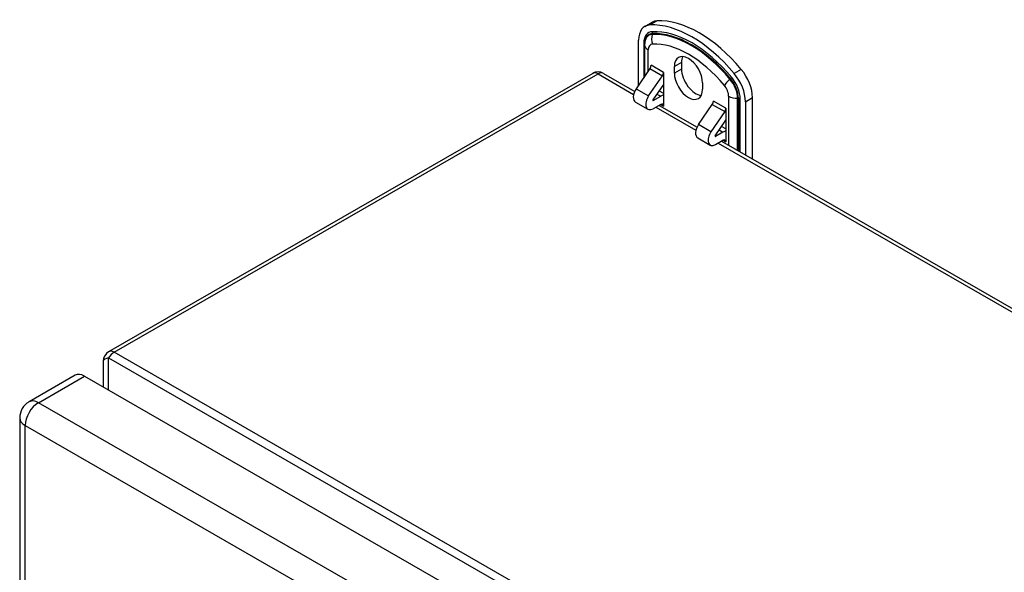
# Model space of a CAD drawing. Header units: inches. Extents: x 69.4 to 81, y 22.4 to 42.5.
# Tile 12 of 13: x 69.4 to 77.1, y 38.2 to 42.5. Entities that reach past the tile are written whole.
import ezdxf

# ---------------------------------------------------------------- set-up
doc = ezdxf.new("R2010")
doc.units = ezdxf.units.IN
doc.header["$MEASUREMENT"] = 0
doc.layers.add('Visible Edges(ANSI)', color=7, linetype='Continuous', lineweight=25)
doc.layers.add('Visible Tangent Edges(ANSI)', color=7, linetype='Continuous', lineweight=25)

msp = doc.modelspace()

# ---------------------------------------------------------------- linework, layer by layer
at = {"layer": 'Visible Edges(ANSI)'}
for p, q in [((74.2982, 42.4525), (74.3539, 42.4846)), ((74.2491, 41.9924), (74.2491, 42.344)), ((74.2956, 42.3086), (74.2956, 42.3125)), ((74.2956, 42.3086), (74.2956, 42.0607)), ((74.3377, 42.1225), (74.23, 41.9645)), ((74.3463, 42.1479), (74.3464, 42.1479)), ((74.3463, 42.1458), (74.3463, 42.1479)), ((74.5285, 42.0868), (74.5285, 42.1375)), ((74.5842, 42.1695), (74.5842, 42.1188)), ((73.8898, 42.0849), (70.1045, 39.9051)), ((73.9736, 42.0849), (74.2184, 41.944)), ((74.3275, 41.9084), (74.4352, 42.0663)), ((74.4439, 42.0917), (74.4439, 42.0917)), ((74.4439, 42.0917), (74.4439, 41.8285)), ((74.4439, 41.9979), (74.3614, 41.877)), ((74.7491, 42.0104), (74.7491, 41.9597)), ((74.3631, 41.8722), (74.4216, 41.9058)), ((74.4107, 41.9492), (74.4439, 41.93)), ((75.1399, 41.4133), (75.1399, 41.8951)), ((74.2244, 41.8598), (74.3219, 41.8037)), ((74.4216, 41.8415), (74.3631, 41.8078)), ((74.409, 41.8342), (74.7057, 41.6633)), ((74.4439, 41.8285), (74.4439, 41.8286)), ((74.4439, 41.8285), (74.4439, 41.8285)), ((74.7173, 41.6839), (74.8251, 41.8418)), ((74.8337, 41.8673), (74.8337, 41.8672)), ((74.8337, 41.8651), (74.8337, 41.8673)), ((75.0842, 41.8631), (75.0842, 41.4454)), ((74.9225, 41.7857), (74.8148, 41.6278)), ((74.9312, 41.8111), (74.9312, 41.8111)), ((74.9312, 41.8111), (74.9312, 41.5479)), ((74.8487, 41.5963), (74.9312, 41.7173)), ((74.9312, 41.6494), (74.898, 41.6686)), ((74.9089, 41.6252), (74.8504, 41.5915)), ((74.7118, 41.5792), (74.8092, 41.5231)), ((74.8504, 41.5272), (74.9089, 41.5608)), ((74.8963, 41.5536), (79.8752, 38.6864)), ((74.9312, 41.5737), (74.9312, 41.5479)), ((74.9312, 41.5737), (74.9312, 41.5737)), ((74.9312, 41.5479), (74.9312, 41.5479)), ((74.9312, 41.5479), (74.9312, 41.5479)), ((70.0624, 39.8324), (70.0624, 39.6295)), ((69.8425, 39.7214), (69.4819, 39.5137)), ((69.9154, 39.7143), (76.8365, 35.7286)), ((69.4087, 39.3872), (69.4087, 26.5452))]:
    msp.add_line(p, q, dxfattribs=at)
for centre, radius, start, end in [((73.9317, 42.0121), 0.084, 60.06401, 119.93599), ((70.1464, 39.8324), 0.084, 119.93599, 180), ((69.5547, 39.3872), 0.146, 119.93599, 180)]:
    msp.add_arc(centre, radius, start, end, dxfattribs=at)
for centre, major_axis, start_param, end_param in [((74.4161, 42.2478), (-0.1179, 0.2047), 5.99319, 7.070517), ((74.6666, 41.5649), (-0.4912, 0.8529), 5.006251, 5.99319), ((74.4718, 42.2799), (-0.1179, 0.2047), 5.99319, 6.283185), ((74.7223, 41.597), (-0.4912, 0.8529), 5.006251, 5.99319), ((74.6388, 42.074), (-0.0778, 0.1352), 3.928925, 7.070517), ((74.6945, 42.106), (-0.0778, 0.1352), 0.36422, 0.787332), ((74.3241, 42.135), (-0.0157, -0.0273), 1.439743, 2.354261), ((74.4216, 42.0789), (0.0157, 0.0273), 4.581336, 5.495853), ((74.6388, 42.0233), (0.0778, -0.1352), 3.928925, 7.070517), ((74.6945, 42.0553), (0.0778, -0.1352), 3.928925, 5.918966), ((74.9172, 41.9592), (0.1179, -0.2047), 0.787332, 1.864659), ((74.9729, 41.9913), (-0.1179, 0.2047), 3.928925, 5.006251), ((74.2657, 41.9315), (-0.0413, -0.0716), 4.581336, 6.283185), ((74.3631, 41.8754), (-0.0413, -0.0716), 4.581336, 7.06665), ((74.4216, 41.8157), (0.055, 0.0955), 0.492766, 0.783464), ((74.3631, 41.8754), (-0.00196, -0.00341), 4.581336, 7.06665), ((74.4216, 41.8157), (0.0157, 0.0273), 5.495853, 7.06665), ((74.8115, 41.8544), (-0.0157, -0.0273), 1.439743, 2.354261), ((74.9089, 41.7983), (0.0157, 0.0273), 4.581336, 5.495853), ((74.753, 41.6509), (-0.0413, -0.0716), 4.581336, 6.283185), ((74.8504, 41.5948), (-0.0413, -0.0716), 4.581336, 7.06665), ((74.8504, 41.5948), (-0.00196, -0.00341), 4.581336, 7.06665), ((74.9089, 41.5351), (0.055, 0.0955), 0.492766, 0.783464), ((74.9089, 41.5351), (0.0157, 0.0273), 5.495853, 7.06665), ((69.9154, 39.5949), (-0.0729, 0.1265), 5.499721, 6.283185)]:
    msp.add_ellipse(centre, major_axis=major_axis, ratio=0.578093, start_param=start_param, end_param=end_param, dxfattribs=at)
at = {"layer": 'Visible Tangent Edges(ANSI)'}
for p, q in [((74.337, 42.4634), (74.3926, 42.4955)), ((74.3551, 42.3895), (74.3569, 42.3958)), ((74.2898, 42.3205), (74.2898, 42.0522)), ((74.3244, 42.1029), (74.3244, 42.2685)), ((74.3377, 42.1225), (74.4352, 42.0663)), ((74.4439, 42.0917), (74.3464, 42.1479)), ((74.5842, 42.1695), (74.5285, 42.1375)), ((70.1464, 39.901), (73.9317, 42.0808)), ((73.9317, 42.0808), (74.2101, 41.9205)), ((74.5842, 42.1188), (74.5285, 42.0868)), ((74.9633, 42.0392), (74.9683, 42.0437)), ((75.052, 42.1158), (74.9963, 42.0838)), ((74.23, 41.9645), (74.3275, 41.9084)), ((74.3925, 41.9226), (74.4216, 41.9058)), ((74.9532, 41.9065), (74.9532, 41.5208)), ((75.0228, 41.4808), (75.0228, 41.8898)), ((75.0228, 41.8898), (75.0295, 41.8898)), ((75.0295, 41.8898), (75.0295, 41.4769)), ((75.0842, 41.8631), (75.1399, 41.8951)), ((74.3603, 41.8738), (74.3631, 41.8722)), ((74.3845, 41.8201), (74.6974, 41.6398)), ((74.4215, 41.8414), (74.4439, 41.8285)), ((74.8251, 41.8418), (74.9225, 41.7857)), ((74.9312, 41.8111), (74.8337, 41.8672)), ((75.0435, 41.4688), (75.0435, 41.8865)), ((74.8148, 41.6278), (74.7173, 41.6839)), ((74.8504, 41.5915), (74.8477, 41.5931)), ((74.8798, 41.6419), (74.9089, 41.6252)), ((74.8718, 41.5394), (79.867, 38.6629)), ((74.9088, 41.5608), (74.9312, 41.5479)), ((77.0987, 35.8975), (70.1464, 39.901)), ((70.1044, 39.6054), (70.1044, 39.8567)), ((70.1044, 39.8567), (77.0567, 35.8532)), ((69.5547, 39.5066), (69.9154, 39.7143)), ((76.4759, 35.521), (69.5547, 39.5066)), ((69.4515, 39.3278), (76.3726, 35.3421)), ((69.4515, 26.4857), (69.4515, 39.3278))]:
    msp.add_line(p, q, dxfattribs=at)
for centre, major_axis, ratio, start_param, end_param in [((74.4161, 42.2478), (-0.0891, 0.1547), 0.578093, 5.99319, 7.070517), ((74.412, 42.2455), (-0.0822, 0.1427), 0.578093, 5.99319, 7.070517), ((74.4086, 42.2435), (-0.0798, 0.1385), 0.578093, 5.99319, 7.070517), ((74.4276, 42.3543), (-0.0045, 0.0983), 0.7819, 1.169014, 1.954412), ((74.6592, 41.5606), (-0.4531, 0.7868), 0.578093, 5.006251, 5.99319), ((74.6666, 41.5649), (-0.4624, 0.803), 0.578093, 5.006251, 5.99319), ((74.3424, 42.4028), (-0.0009, 0.0197), 0.7819, 4.310606, 5.096005), ((74.6626, 41.5626), (-0.4555, 0.7909), 0.578093, 5.006251, 5.99319), ((74.2759, 42.3125), (0.0197, 0), 0.575862, 0, 0.785398), ((74.394, 42.3086), (-0.0984, 0), 0.575862, 0, 0.785398), ((74.3882, 42.2318), (-0.045, 0.0782), 0.578093, 5.99319, 7.070517), ((74.6388, 41.5489), (-0.4183, 0.7265), 0.578093, 5.006251, 5.99319), ((73.9317, 42.0121), (-0.0419, 0.0728), 0.578093, 5.499721, 6.283185), ((73.9317, 42.0121), (0.0419, 0.0728), 0.578093, 0, 0.783464), ((74.9631, 42.0454), (0.0151, 0.0126), 0.236347, 4.860585, 5.645983), ((74.9131, 41.9569), (0.0822, -0.1427), 0.578093, 0.787332, 1.864659), ((74.9172, 41.9592), (-0.0891, 0.1547), 0.578093, 3.928925, 5.006251), ((74.9892, 42.0309), (0.0756, 0.0631), 0.236347, 1.718993, 2.504391), ((74.8893, 41.9432), (0.045, -0.0782), 0.578093, 0.787332, 1.864659), ((74.9097, 41.9549), (-0.0798, 0.1385), 0.578093, 3.928925, 5.006251), ((75.0228, 41.9465), (0.0984, 0), 0.575862, 3.926991, 4.712389), ((75.0295, 41.8785), (0.0197, 0), 0.575862, 0.785398, 1.570796), ((70.1464, 39.8324), (0.0419, 0.0728), 0.578093, 0.783464, 1.568863), ((70.1464, 39.8324), (-0.0419, 0.0728), 0.578093, 5.499721, 6.283185), ((70.1464, 39.8324), (-0.084, 0), 0.335051, 5.235988, 6.283185), ((69.5547, 39.3872), (-0.0729, -0.1265), 0.578093, 3.925057, 5.495853), ((69.5547, 39.3872), (-0.0729, 0.1265), 0.578093, 5.499721, 6.283185), ((69.5547, 39.3872), (-0.146, 0), 0.575862, 0, 0.785398)]:
    msp.add_ellipse(centre, major_axis=major_axis, ratio=ratio, start_param=start_param, end_param=end_param, dxfattribs=at)

doc.saveas('drawing.dxf')
